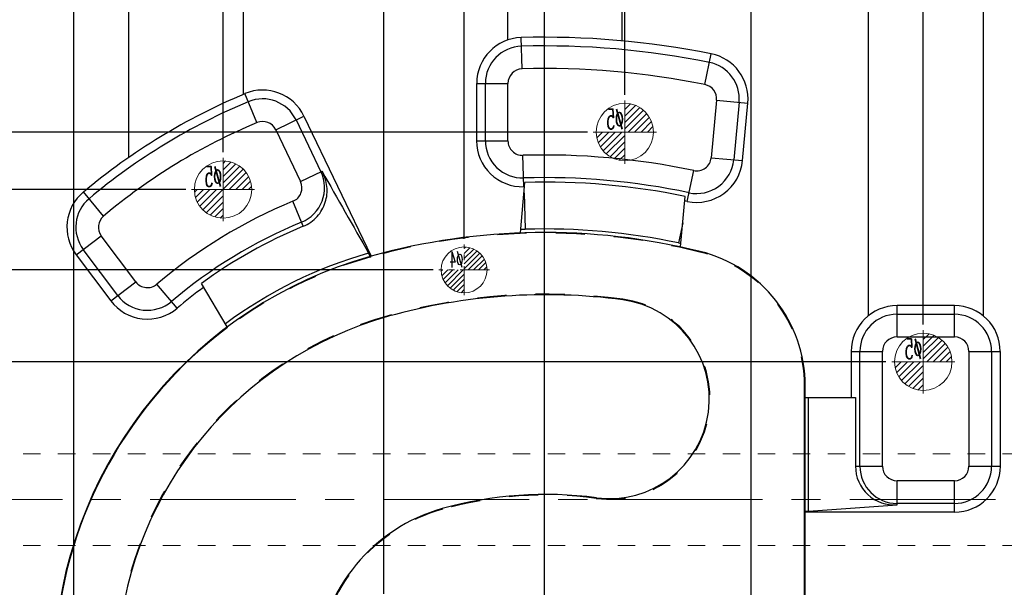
# Model space of a CAD drawing. Extents: x 1716 to 4936, y -1353 to -42.
# Tile 11 of 32: x 2507 to 2593, y -679 to -629. Entities that reach past the tile are written whole.
import ezdxf

# ---------------------------------------------------------------- set-up
doc = ezdxf.new("R2010")
doc.units = 0
doc.header["$LTSCALE"] = 25.4
doc.header["$MEASUREMENT"] = 0
doc.linetypes.add('CENTER', pattern=[50.8, 31.75, -6.35, 6.35, -6.35])
doc.linetypes.add('HIDDEN', pattern=[0.2, 0.1, -0.1])
doc.layers.get('0').update_dxf_attribs({"linetype": 'CONTINUOUS'})
doc.layers.get('DEFPOINTS').update_dxf_attribs({"linetype": 'CONTINUOUS'})
for name, color, linetype, lineweight in [('cool', 153, 'HIDDEN', 9), ('dim', 82, 'CONTINUOUS', 9), ('epin', 13, 'CONTINUOUS', 9)]:
    doc.layers.add(name, color=color, linetype=linetype, lineweight=lineweight)
doc.layers.add('DEFAULT_2', color=8, linetype='HIDDEN')
doc.styles.add('SEISO_TTF', font='txt')
doc.styles.add('TXT05', font='txt.shx', dxfattribs={"width": 0.5, "bigfont": 'gbcbig.shx'})
doc.dimstyles.get("Standard").update_dxf_attribs({"dimscale": 0, "dimtxt": 4, "dimasz": 2, "dimexe": 1, "dimexo": 1, "dimgap": 2, "dimtad": 0, "dimdec": 1, "dimdsep": 46, "dimtxsty": 'SEISO_TTF', "dimcen": 0.09, "dimadec": 0, "dimazin": 0, "dimtfac": 1, "dimtdec": 1, "dimtofl": 0, "dimtmove": 0, "dimatfit": 3, "dimfxl": 0, "dimtolj": 1, "dimtzin": 0, "dimarcsym": 0})
doc.dimstyles.new('STANDARD$0', dxfattribs={"dimscale": 4, "dimtxt": 1, "dimasz": 0.2, "dimexe": 0.2, "dimexo": 0.2, "dimgap": 0.2, "dimtad": 1, "dimdec": 1, "dimzin": 9, "dimdsep": 46, "dimtxsty": 'SEISO_TTF', "dimcen": 2, "dimclrd": 256, "dimclre": 256, "dimclrt": 256, "dimadec": 4, "dimazin": 2, "dimtfac": 1, "dimtdec": 1, "dimtmove": 0, "dimatfit": 3, "dimfxl": 0, "dimtolj": 1, "dimtzin": 0, "dimlwd": 9, "dimlwe": 9, "dimarcsym": 0})

# ---------------------------------------------------------------- blocks, each defined once
blk = doc.blocks.new('epin_ejp_4')
at = {"layer": 'epin'}
h = blk.add_hatch(dxfattribs=at)
h.set_pattern_fill('_ANSI31', color=123, scale=0.1, angle=90, style=0)
h.set_pattern_definition([(135, (-2183.56357, 695.99214), (-0.224506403, -0.224506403), [])])
h.paths.add_polyline_path([(0, 2, 0.414214), (-2, 0), (0, 0)])
h.paths.add_polyline_path([(2, 0), (0, 0), (0, -2, 0.414214)])
at = {"layer": 'epin', "color": 1, "linetype": 'CENTER', "ltscale": 0.00315}
for p, q in [((0, -2.2), (0, 2.2)), ((-2.2, 0), (2.2, 0))]:
    blk.add_line(p, q, dxfattribs=at)
at = {"layer": 'epin'}
blk.add_circle((0, 0), 2, dxfattribs=at)
at = {"layer": 'epin', "color": 6, "style": 'TXT05', "width": 0.5}
blk.add_text('%%c4', height=1.4, dxfattribs=at).set_placement((0.08, 0.2))
blk = doc.blocks.new('epin_ejp_5')
at = {"layer": 'epin'}
h = blk.add_hatch(dxfattribs=at)
h.set_pattern_fill('_ANSI31', color=123, scale=0.125, angle=90, style=0)
h.set_pattern_definition([(135, (-467.6036, -280.68332), (-0.280633, -0.280633), [])])
h.paths.add_polyline_path([(0, 2.5, 0.414214), (-2.5, 0), (0, 0)])
h.paths.add_polyline_path([(2.5, 0), (0, 0), (0, -2.5, 0.414214)])
at = {"layer": 'epin', "color": 1, "linetype": 'CENTER', "ltscale": 0.155494}
for p, q in [((0, -2.75), (0, 2.75)), ((-2.75, 0), (2.75, 0))]:
    blk.add_line(p, q, dxfattribs=at)
at = {"layer": 'epin'}
blk.add_circle((0, 0), 2.5, dxfattribs=at)
at = {"layer": 'epin', "color": 6, "style": 'TXT05', "width": 0.5}
blk.add_text('%%c5', height=1.75, dxfattribs=at).set_placement((0.1, 0.25))
blk = doc.blocks.new('*D347')
at = {"linetype": 'Continuous', "lineweight": 9}
for p, q in [((2478.055, -635.928), (2478.055, -583.54)), ((2718.055, -630.192), (2718.055, -583.54)), ((2717.255, -584.34), (2478.855, -584.34))]:
    blk.add_line(p, q, dxfattribs=at)
for points in [[(2478.855, -584.207), (2478.855, -584.473), (2478.055, -584.34)], [(2717.255, -584.207), (2717.255, -584.473), (2718.055, -584.34)]]:
    blk.add_solid(points)
at = {"layer": 'DEFPOINTS', "color": 0}
for p in [(2478.055, -584.34), (2718.055, -630.992), (2478.055, -636.728)]:
    blk.add_point(p, dxfattribs=at)
at = {"insert": (2573.043, -581.54), "char_height": 4, "attachment_point": 5, "style": 'SEISO_TTF'}
blk.add_mtext('\\A1;240', dxfattribs=at)
blk = doc.blocks.new('*D353')
at = {"layer": 'DEFPOINTS', "color": 0}
for p in [(2472.32, -658.992), (2583.305, -658.992), (2598.055, -703.992)]:
    blk.add_point(p, dxfattribs=at)
at = {"layer": 'dim', "color": 0, "linetype": 'Continuous', "lineweight": -2}
blk.add_line((2582.805, -658.992), (2472.32, -658.992), dxfattribs=at)
at = {"layer": 'dim', "color": 0, "insert": (2469.797, -658.992), "char_height": 2.5, "attachment_point": 5, "style": 'SEISO_TTF'}
blk.add_mtext('\\A1;45', dxfattribs=at)
blk = doc.blocks.new('*D354')
at = {"layer": 'DEFPOINTS', "color": 0}
for p in [(2472.32, -650.992), (2543.855, -650.992), (2598.055, -703.992)]:
    blk.add_point(p, dxfattribs=at)
at = {"layer": 'dim', "color": 0, "linetype": 'Continuous', "lineweight": -2}
blk.add_line((2543.355, -650.992), (2472.32, -650.992), dxfattribs=at)
at = {"layer": 'dim', "color": 0, "insert": (2469.797, -650.992), "char_height": 2.5, "attachment_point": 5, "style": 'SEISO_TTF'}
blk.add_mtext('\\A1;53', dxfattribs=at)
blk = doc.blocks.new('*D355')
at = {"layer": 'DEFPOINTS', "color": 0}
for p in [(2472.32, -643.992), (2522.305, -643.992), (2598.055, -703.992)]:
    blk.add_point(p, dxfattribs=at)
at = {"layer": 'dim', "color": 0, "linetype": 'Continuous', "lineweight": -2}
blk.add_line((2521.805, -643.992), (2472.32, -643.992), dxfattribs=at)
at = {"layer": 'dim', "color": 0, "insert": (2469.797, -643.992), "char_height": 2.5, "attachment_point": 5, "style": 'SEISO_TTF'}
blk.add_mtext('\\A1;60', dxfattribs=at)
blk = doc.blocks.new('*D356')
at = {"layer": 'DEFPOINTS', "color": 0}
for p in [(2472.32, -638.992), (2557.305, -638.992), (2598.055, -703.992)]:
    blk.add_point(p, dxfattribs=at)
at = {"layer": 'dim', "color": 0, "linetype": 'Continuous', "lineweight": -2}
blk.add_line((2556.805, -638.992), (2472.32, -638.992), dxfattribs=at)
at = {"layer": 'dim', "color": 0, "insert": (2469.797, -638.992), "char_height": 2.5, "attachment_point": 5, "style": 'SEISO_TTF'}
blk.add_mtext('\\A1;65', dxfattribs=at)
blk = doc.blocks.new('*D357')
at = {"layer": 'DEFPOINTS', "color": 0}
for p in [(2472.32, -628.992), (2494.711, -628.992), (2598.055, -703.992)]:
    blk.add_point(p, dxfattribs=at)
at = {"layer": 'dim', "color": 0, "linetype": 'Continuous', "lineweight": -2}
blk.add_line((2494.211, -628.992), (2472.32, -628.992), dxfattribs=at)
at = {"layer": 'dim', "color": 0, "insert": (2469.797, -628.992), "char_height": 2.5, "attachment_point": 5, "style": 'SEISO_TTF'}
blk.add_mtext('\\A1;75', dxfattribs=at)
blk = doc.blocks.new('*D363')
at = {"layer": 'DEFPOINTS', "color": 0}
for p in [(2586.055, -602.811), (2586.055, -656.242), (2598.055, -703.992)]:
    blk.add_point(p, dxfattribs=at)
at = {"layer": 'dim', "color": 0, "linetype": 'Continuous', "lineweight": -2}
blk.add_line((2586.055, -655.742), (2586.055, -602.811), dxfattribs=at)
at = {"layer": 'dim', "color": 0, "insert": (2586.055, -600.526), "char_height": 2.5, "attachment_point": 5, "rotation": 90, "style": 'SEISO_TTF'}
blk.add_mtext('\\A1;12', dxfattribs=at)
blk = doc.blocks.new('*D364')
at = {"layer": 'DEFPOINTS', "color": 0}
for p in [(2571.055, -602.811), (2571.055, -683.692), (2598.055, -703.992)]:
    blk.add_point(p, dxfattribs=at)
at = {"layer": 'dim', "color": 0, "linetype": 'Continuous', "lineweight": -2}
blk.add_line((2571.055, -683.192), (2571.055, -602.811), dxfattribs=at)
at = {"layer": 'dim', "color": 0, "insert": (2571.055, -600.288), "char_height": 2.5, "attachment_point": 5, "rotation": 90, "style": 'SEISO_TTF'}
blk.add_mtext('\\A1;27', dxfattribs=at)
blk = doc.blocks.new('*D365')
at = {"layer": 'DEFPOINTS', "color": 0}
for p in [(2553.055, -602.811), (2553.055, -701.242), (2598.055, -703.992)]:
    blk.add_point(p, dxfattribs=at)
at = {"layer": 'dim', "color": 0, "linetype": 'Continuous', "lineweight": -2}
blk.add_line((2553.055, -700.742), (2553.055, -602.811), dxfattribs=at)
at = {"layer": 'dim', "color": 0, "insert": (2553.055, -600.288), "char_height": 2.5, "attachment_point": 5, "rotation": 90, "style": 'SEISO_TTF'}
blk.add_mtext('\\A1;45', dxfattribs=at)
blk = doc.blocks.new('*D366')
at = {"layer": 'DEFPOINTS', "color": 0}
for p in [(2560.055, -602.811), (2560.055, -636.242), (2598.055, -703.992)]:
    blk.add_point(p, dxfattribs=at)
at = {"layer": 'dim', "color": 0, "linetype": 'Continuous', "lineweight": -2}
blk.add_line((2560.055, -635.742), (2560.055, -602.811), dxfattribs=at)
at = {"layer": 'dim', "color": 0, "insert": (2560.055, -600.288), "char_height": 2.5, "attachment_point": 5, "rotation": 90, "style": 'SEISO_TTF'}
blk.add_mtext('\\A1;38', dxfattribs=at)
blk = doc.blocks.new('*D367')
at = {"layer": 'DEFPOINTS', "color": 0}
for p in [(2546.055, -602.811), (2546.055, -648.792), (2598.055, -703.992)]:
    blk.add_point(p, dxfattribs=at)
at = {"layer": 'dim', "color": 0, "linetype": 'Continuous', "lineweight": -2}
blk.add_line((2546.055, -648.292), (2546.055, -602.811), dxfattribs=at)
at = {"layer": 'dim', "color": 0, "insert": (2546.055, -600.288), "char_height": 2.5, "attachment_point": 5, "rotation": 90, "style": 'SEISO_TTF'}
blk.add_mtext('\\A1;52', dxfattribs=at)
blk = doc.blocks.new('*D368')
at = {"layer": 'DEFPOINTS', "color": 0}
for p in [(2539.055, -602.811), (2539.055, -679.692), (2598.055, -703.992)]:
    blk.add_point(p, dxfattribs=at)
at = {"layer": 'dim', "color": 0, "linetype": 'Continuous', "lineweight": -2}
blk.add_line((2539.055, -679.192), (2539.055, -602.811), dxfattribs=at)
at = {"layer": 'dim', "color": 0, "insert": (2539.055, -600.347), "char_height": 2.5, "attachment_point": 5, "rotation": 90, "style": 'SEISO_TTF'}
blk.add_mtext('\\A1;59', dxfattribs=at)
blk = doc.blocks.new('*D369')
at = {"layer": 'DEFPOINTS', "color": 0}
for p in [(2512.055, -602.811), (2512.055, -693.792), (2598.055, -703.992)]:
    blk.add_point(p, dxfattribs=at)
at = {"layer": 'dim', "color": 0, "linetype": 'Continuous', "lineweight": -2}
blk.add_line((2512.055, -693.292), (2512.055, -602.811), dxfattribs=at)
at = {"layer": 'dim', "color": 0, "insert": (2512.055, -600.347), "char_height": 2.5, "attachment_point": 5, "rotation": 90, "style": 'SEISO_TTF'}
blk.add_mtext('\\A1;86', dxfattribs=at)
blk = doc.blocks.new('*D370')
at = {"layer": 'DEFPOINTS', "color": 0}
for p in [(2525.055, -602.811), (2525.055, -641.242), (2598.055, -703.992)]:
    blk.add_point(p, dxfattribs=at)
at = {"layer": 'dim', "color": 0, "linetype": 'Continuous', "lineweight": -2}
blk.add_line((2525.055, -640.742), (2525.055, -602.811), dxfattribs=at)
at = {"layer": 'dim', "color": 0, "insert": (2525.055, -600.288), "char_height": 2.5, "attachment_point": 5, "rotation": 90, "style": 'SEISO_TTF'}
blk.add_mtext('\\A1;73', dxfattribs=at)
blk = doc.blocks.new('*D371')
at = {"layer": 'DEFPOINTS', "color": 0}
for p in [(2498.055, -602.811), (2498.055, -626.29), (2598.055, -703.992)]:
    blk.add_point(p, dxfattribs=at)
at = {"layer": 'dim', "color": 0, "linetype": 'Continuous', "lineweight": -2}
blk.add_line((2498.055, -625.79), (2498.055, -602.811), dxfattribs=at)
at = {"layer": 'dim', "color": 0, "insert": (2498.055, -599.335), "char_height": 2.5, "attachment_point": 5, "rotation": 90, "style": 'SEISO_TTF'}
blk.add_mtext('\\A1;100', dxfattribs=at)

msp = doc.modelspace()

# ---------------------------------------------------------------- linework, layer by layer
at = {"color": 7, "linetype": 'Continuous'}
for p, q in [((2581.268, -608.992), (2581.268, -654.963)), ((2591.268, -608.992), (2591.268, -654.963)), ((2516.829, -619.022), (2516.829, -641.191)), ((2549.829, -619.022), (2549.829, -630.97)), ((2526.829, -635.694), (2526.829, -624.022)), ((2559.829, -631.049), (2559.829, -624.022)), ((2551.104, -633.486), (2551.029, -630.763)), ((2567.037, -634.859), (2567.579, -632.177)), ((2547.139, -634.75), (2547.139, -639.752)), ((2547.139, -634.75), (2549.876, -634.75)), ((2547.906, -639.752), (2547.906, -634.75)), ((2549.876, -639.752), (2549.876, -634.75)), ((2528.01, -638.166), (2526.955, -635.641)), ((2568.044, -636.215), (2567.576, -641.224)), ((2568.044, -636.215), (2570.769, -636.47)), ((2570.006, -636.399), (2569.537, -641.407)), ((2570.301, -641.479), (2570.769, -636.47)), ((2529.637, -638.785), (2532.104, -637.602)), ((2531.413, -637.933), (2533.578, -642.448)), ((2532.104, -637.602), (2537.949, -649.788)), ((2529.637, -638.785), (2531.803, -643.3)), ((2547.139, -639.752), (2549.876, -639.752)), ((2551.259, -643.75), (2551.177, -641.015)), ((2567.576, -641.224), (2570.301, -641.479)), ((2531.803, -643.3), (2533.674, -642.403)), ((2565.493, -645.02), (2566.057, -642.343)), ((2550.968, -647.762), (2551.354, -643.367)), ((2551.321, -643.748), (2551.259, -643.75)), ((2514.645, -646.298), (2512.887, -644.201)), ((2532.04, -647.195), (2531.144, -645.016)), ((2551.274, -644.276), (2551.369, -647.448)), ((2564.914, -648.987), (2565.3, -644.592)), ((2565.1, -646.878), (2564.727, -648.641)), ((2512.258, -649.669), (2514.446, -648.026)), ((2517.453, -652.03), (2514.446, -648.026)), ((2515.878, -653.213), (2512.871, -649.209)), ((2512.258, -649.669), (2515.265, -653.673)), ((2537.867, -649.821), (2537.732, -649.538)), ((2537.867, -649.821), (2537.949, -649.788)), ((2566.614, -649.381), (2566.601, -649.432)), ((2515.265, -653.673), (2517.453, -652.03)), ((2521.051, -654.322), (2519.281, -652.235)), ((2525.421, -655.951), (2523.178, -652.162)), ((2559.873, -653.596), (2559.88, -653.544)), ((2583.768, -656.822), (2583.768, -654.098)), ((2588.768, -654.098), (2583.768, -654.098)), ((2588.768, -656.822), (2588.768, -654.098)), ((2539.461, -655.029), (2539.447, -654.978)), ((2583.768, -654.852), (2588.768, -654.852)), ((2583.768, -656.822), (2588.768, -656.822)), ((2579.768, -658.086), (2579.768, -662.086)), ((2579.768, -658.086), (2582.504, -658.086)), ((2580.534, -668.086), (2580.534, -658.086)), ((2582.504, -668.086), (2582.504, -658.086)), ((2590.031, -658.086), (2590.031, -668.086)), ((2590.031, -658.086), (2592.768, -658.086)), ((2592.001, -658.086), (2592.001, -668.086)), ((2592.768, -668.086), (2592.768, -658.086)), ((2575.768, -661.086), (2575.715, -661.086)), ((2575.759, -671.998), (2575.768, -661.086)), ((2575.715, -703.992), (2575.715, -662.086)), ((2575.768, -662.086), (2580.147, -662.086)), ((2576.068, -671.998), (2576.068, -662.086)), ((2580.147, -662.086), (2580.147, -668.086)), ((2580.147, -668.086), (2582.504, -668.086)), ((2590.031, -668.086), (2592.768, -668.086)), ((2583.768, -671.447), (2583.768, -669.35)), ((2588.768, -669.35), (2583.768, -669.35)), ((2588.768, -672.086), (2588.768, -669.35)), ((2557.576, -670.83), (2557.569, -670.882)), ((2576.068, -671.998), (2583.768, -671.447)), ((2588.768, -671.319), (2583.768, -671.319)), ((2544.144, -671.773), (2544.158, -671.824)), ((2575.768, -672.086), (2575.759, -671.998)), ((2575.759, -671.998), (2576.068, -671.998)), ((2575.768, -703.992), (2575.768, -672.086)), ((2588.768, -672.086), (2575.768, -672.086))]:
    msp.add_line(p, q, dxfattribs=at)
for centre, radius, start, end in [((2551.139, -634.75), 3.988, 91.58427, 180), ((2553.055, -703.992), 73.257, 78.56624, 91.58427), ((2551.139, -634.75), 3.233, 91.58427, 180), ((2553.055, -703.992), 72.503, 78.56624, 91.58427), ((2566.786, -636.098), 4, 354.66179, 78.56624), ((2566.786, -636.098), 3.233, 354.66179, 78.56624), ((2551.139, -634.75), 1.264, 91.58427, 180), ((2553.055, -703.992), 70.533, 78.56624, 91.58427), ((2528.497, -639.332), 4, 25.62556, 112.6754), ((2566.786, -636.098), 1.264, 354.66179, 78.56624), ((2548.077, -686.194), 54.776, 112.6754, 129.96237), ((2548.077, -686.194), 54.021, 112.6754, 129.96237), ((2528.497, -639.332), 3.233, 25.62556, 112.6754), ((2548.077, -686.194), 52.052, 112.6754, 129.96237), ((2528.497, -639.332), 1.264, 25.62556, 112.6754), ((2551.139, -639.752), 4, 180, 271.70756), ((2551.139, -639.752), 3.233, 180, 271.70756), ((2551.139, -639.752), 1.264, 180, 271.70756), ((2553.055, -703.992), 63.005, 78.09001, 91.70756), ((2566.318, -641.107), 4, 258.09001, 354.66179), ((2566.318, -641.107), 3.233, 258.09001, 354.66179), ((2566.318, -641.107), 1.264, 258.09001, 354.66179), ((2530.663, -643.847), 3.233, 292.35292, 25.62556), ((2530.663, -643.847), 1.264, 292.35292, 25.62556), ((2553.055, -703.992), 61.036, 78.09001, 91.70756), ((2553.055, -703.992), 60.649, 78.35106, 91.60658), ((2515.456, -647.267), 4, 129.96237, 216.90646), ((2515.456, -647.267), 3.233, 129.96237, 216.90646), ((2548.077, -686.194), 44.524, 112.35292, 130.29645), ((2553.055, -703.992), 60.269, 78.09001, 78.3091), ((2515.456, -647.267), 1.264, 129.96237, 216.90646), ((2548.077, -686.194), 42.555, 112.35292, 130.29645), ((2548.077, -686.194), 42.168, 112.35292, 126.19002), ((2551.139, -639.752), 7.7, 268.92818, 271.70756), ((2553.055, -703.992), 56.569, 78.09001, 91.70756), ((2553.055, -703.992), 56.26, 76.05628, 105.57169), ((2566.318, -641.107), 7.7, 258.09001, 259.69848), ((2548.077, -686.194), 37.779, 105.67877, 175.17901), ((2548.077, -686.194), 38.088, 105.7602, 126.78825), ((2563.708, -661.086), 12.06, 0, 76.05628), ((2518.464, -651.271), 1.264, 216.90646, 310.29645), ((2548.077, -686.194), 41.788, 126.24075, 130.29645), ((2518.464, -651.271), 3.233, 216.90646, 310.29645), ((2553.155, -703.992), 50.842, 82.40691, 105.62556), ((2558.724, -662.213), 8.693, 262.40691, 82.40691), ((2518.464, -651.271), 4, 216.90646, 310.29645), ((2583.768, -658.086), 3.988, 90, 180), ((2588.768, -658.086), 3.988, 0, 90), ((2548.177, -686.194), 32.361, 105.62556, 175.17901), ((2583.768, -658.086), 3.233, 90, 180), ((2588.768, -658.086), 3.233, 0, 90), ((2548.077, -686.194), 37.735, 126.84217, 175.17901), ((2583.768, -658.086), 1.264, 90, 180), ((2588.768, -658.086), 1.264, 0, 90), ((2583.768, -668.086), 3.233, 180, 270), ((2583.768, -668.086), 1.264, 180, 270), ((2588.768, -668.086), 4, 270, 0), ((2588.768, -668.086), 3.233, 270, 0), ((2588.768, -668.086), 1.264, 270, 0), ((2553.155, -703.992), 33.456, 82.40691, 105.62556), ((2548.177, -686.194), 14.975, 105.62556, 175.17901)]:
    msp.add_arc(centre, radius, start, end, dxfattribs=at)
msp.add_ellipse((2583.526, -668.086), major_axis=(3.379, 0), ratio=0.997442, start_param=-3.141593, end_param=-1.499251, dxfattribs=at)
for points, knots in [([(2532.04, -647.195), (2532.495, -647.008), (2533.321, -646.428), (2534.053, -645.144), (2534.196, -643.71), (2533.901, -642.802), (2533.674, -642.403)], [0, 0, 0, 0, 0.259659, 0.51225, 0.757516, 1, 1, 1, 1]), ([(2537.867, -649.821), (2537.868, -649.824), (2537.881, -649.823), (2537.892, -649.823), (2537.916, -649.827), (2537.906, -649.843), (2537.912, -649.85), (2537.913, -649.853)], [0, 0, 0, 0, 0.148235, 0.407345, 0.663047, 0.840247, 1, 1, 1, 1])]:
    msp.add_open_spline(points, degree=3, knots=knots, dxfattribs=at)
msp.add_open_spline([(2533.674, -642.403), (2535.027, -644.781), (2536.38, -647.159), (2537.732, -649.538)], degree=3, dxfattribs=at)
at = {"layer": 'cool', "ltscale": 0.6}
for p, q in [((2492.385, -666.992), (2703.725, -666.992)), ((2492.385, -674.992), (2703.725, -674.992))]:
    msp.add_line(p, q, dxfattribs=at)
at = {"layer": 'cool', "color": 1, "linetype": 'CENTER', "ltscale": 0.015748}
msp.add_line((2478.055, -670.992), (2718.055, -670.992), dxfattribs=at)
at = {"layer": 'DEFAULT_2', "color": 8, "linetype": 'HIDDEN'}
for p, q in [((2550.968, -647.762), (2550.967, -647.771)), ((2564.914, -648.996), (2564.914, -648.987)), ((2525.421, -655.951), (2525.426, -655.958)), ((2575.715, -662.086), (2575.715, -661.086)), ((2575.768, -662.086), (2575.759, -662.086))]:
    msp.add_line(p, q, dxfattribs=at)
for centre, radius, start, end in [((2553.055, -703.992), 56.216, 76.05628, 105.62556), ((2548.077, -686.194), 37.735, 105.62556, 126.84217), ((2563.708, -661.086), 12.007, 0, 76.05628), ((2553.155, -703.992), 50.895, 82.40691, 105.62556), ((2558.724, -662.213), 8.746, 262.40691, 82.40691), ((2548.177, -686.194), 32.414, 105.62556, 175.17901), ((2553.155, -703.992), 33.403, 82.40691, 105.62556), ((2548.177, -686.194), 14.922, 105.62556, 175.17901)]:
    msp.add_arc(centre, radius, start, end, dxfattribs=at)

# ---------------------------------------------------------------- block references
at = {"layer": 'epin', "xscale": -1}
for name, p in [('epin_ejp_5', (2560.055, -638.992)), ('epin_ejp_5', (2525.055, -643.992)), ('epin_ejp_4', (2546.055, -650.992)), ('epin_ejp_5', (2586.055, -658.992))]:
    msp.add_blockref(name, p, dxfattribs=at)

# ---------------------------------------------------------------- dimensions: what is measured, and where the dimension line sits
dim = msp.add_linear_dim(base=(2478.055, -584.34), p1=(2718.055, -630.992), p2=(2478.055, -636.728), dimstyle='STANDARD$0', override={"dimdec": 2, "dimtdec": 2, "dimarcsym": 1})
dim.commit()
dim.dimension.update_dxf_attribs({"geometry": '*D347', "text_midpoint": (2573.043, -584.34), "dimtype": 160})
at = {"layer": 'dim'}
for feature_location, offset, dtype, picture, middle in [((2498.055, -626.29), (0, 23.479), 1, '*D371', (2498.055, -599.335)), ((2512.055, -693.792), (0, 90.981), 1, '*D369', (2512.055, -600.347)), ((2525.055, -641.242), (0, 38.431), 1, '*D370', (2525.055, -600.288)), ((2539.055, -679.692), (0, 76.881), 1, '*D368', (2539.055, -600.347)), ((2546.055, -648.792), (0, 45.981), 1, '*D367', (2546.055, -600.288)), ((2553.055, -701.242), (0, 98.431), 1, '*D365', (2553.055, -600.288)), ((2560.055, -636.242), (0, 33.431), 1, '*D366', (2560.055, -600.288)), ((2571.055, -683.692), (0, 80.881), 1, '*D364', (2571.055, -600.288)), ((2586.055, -656.242), (0, 53.431), 1, '*D363', (2586.055, -600.526)), ((2494.711, -628.992), (-22.391, 0), 0, '*D357', (2469.797, -628.992)), ((2557.305, -638.992), (-84.984, 0), 0, '*D356', (2469.797, -638.992)), ((2522.305, -643.992), (-49.984, 0), 0, '*D355', (2469.797, -643.992)), ((2543.855, -650.992), (-71.534, 0), 0, '*D354', (2469.797, -650.992)), ((2583.305, -658.992), (-110.984, 0), 0, '*D353', (2469.797, -658.992))]:
    dim = msp.add_ordinate_dim(feature_location=feature_location, offset=offset, dtype=dtype, origin=(2598.055, -703.992), dimstyle='Standard', override={"dimtxt": 2.5, "dimasz": 2, "dimexe": 0.49975, "dimexo": 0.49975, "dimgap": 0.49975, "dimdec": 2, "dimtdec": 2, "dimarcsym": 1}, dxfattribs=at)
    dim.commit()
    dim.dimension.update_dxf_attribs({"geometry": picture, "text_midpoint": middle})

doc.saveas('drawing.dxf')
